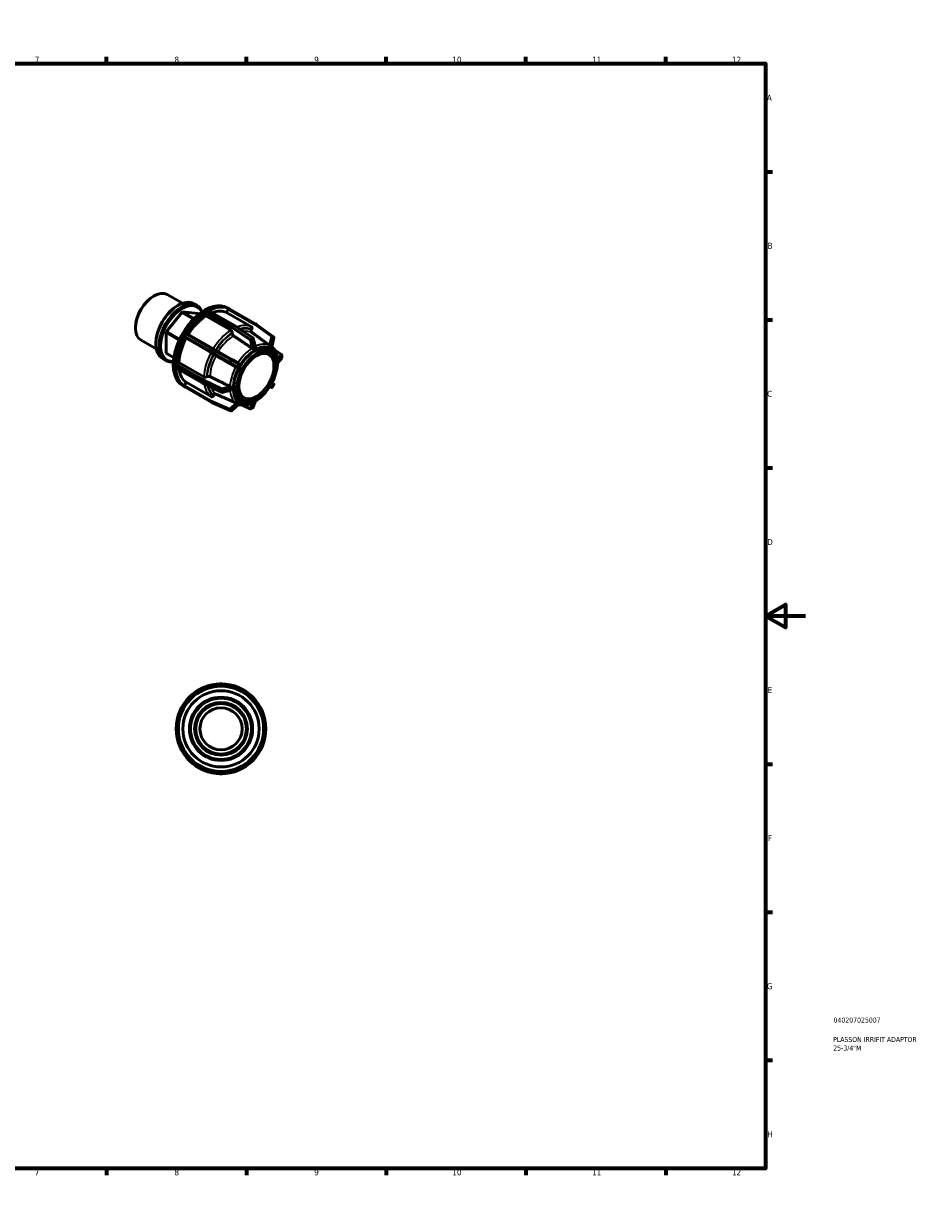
# Model space of a CAD drawing. Header units: millimetres. Extents: x 0 to 898, y 0 to 594.
# Tile 4 of 4: x 449 to 898, y 0 to 594. Entities that reach past the tile are written whole.
import ezdxf

# ---------------------------------------------------------------- set-up
doc = ezdxf.new("R2010")
doc.units = ezdxf.units.MM
for name, color, linetype, lineweight in [('Border (ANSI)', 7, 'Continuous', 70), ('Title (ISO)', 7, 'Continuous', 50), ('Visible (ANSI)', 7, 'Continuous', 50), ('Visible Narrow (ANSI)', 7, 'Continuous', 35)]:
    doc.layers.add(name, color=color, linetype=linetype, lineweight=lineweight)
doc.styles.add('Note Text (ANSI)', font='tahoma.ttf')
doc.styles.add('Note Text (ISO)', font='tahoma.ttf')

# ---------------------------------------------------------------- blocks, each defined once
blk = doc.blocks.new('Borders Default Border')
at = {"layer": 'Border (ANSI)'}
for p, q in [((70.08, 574), (70.08, 577.45)), ((140.17, 574), (140.17, 577.45)), ((210.25, 574), (210.25, 577.45)), ((280.33, 574), (280.33, 577.45)), ((350.42, 574), (350.42, 577.45)), ((490.58, 574), (490.58, 577.45)), ((560.67, 574), (560.67, 577.45)), ((630.75, 574), (630.75, 577.45)), ((700.83, 574), (700.83, 577.45)), ((770.92, 574), (770.92, 577.45)), ((20, 519.75), (16.55, 519.75)), ((821, 519.75), (824.45, 519.75)), ((20, 445.5), (16.55, 445.5)), ((821, 445.5), (824.45, 445.5)), ((20, 371.25), (16.55, 371.25)), ((821, 371.25), (824.45, 371.25)), ((20, 222.75), (16.55, 222.75)), ((821, 222.75), (824.45, 222.75)), ((20, 148.5), (16.55, 148.5)), ((821, 148.5), (824.45, 148.5)), ((20, 74.25), (16.55, 74.25)), ((821, 74.25), (824.45, 74.25)), ((70.08, 20), (70.08, 16.55)), ((140.17, 20), (140.17, 16.55)), ((210.25, 20), (210.25, 16.55)), ((280.33, 20), (280.33, 16.55)), ((350.42, 20), (350.42, 16.55)), ((490.58, 20), (490.58, 16.55)), ((560.67, 20), (560.67, 16.55)), ((630.75, 20), (630.75, 16.55)), ((700.83, 20), (700.83, 16.55)), ((770.92, 20), (770.92, 16.55))]:
    blk.add_line(p, q, dxfattribs=at)
at = {"layer": 'Border (ANSI)', "flags": 128}
for points in [[(420.5, 594), (420.5, 574), (414.73, 584), (426.27, 584), (420.5, 574)], [(20, 20), (20, 574), (821, 574), (821, 20), (20, 20)], [(0, 297), (20, 297), (10, 302.77), (10, 291.23), (20, 297)], [(841, 297), (821, 297), (831, 302.77), (831, 291.23), (821, 297)], [(420.5, 0), (420.5, 20), (414.73, 10), (426.27, 10), (420.5, 20)]]:
    blk.add_lwpolyline(points, dxfattribs=at)
at = {"layer": 'Border (ANSI)', "attachment_point": 7, "style": 'Note Text (ANSI)'}
for s, insert, char_height in [('1', (34.35, 574.4), 3.05), ('2', (104.2, 574.4), 3.05), ('3', (174.26, 574.34), 3.05), ('4', (244.23, 574.4), 3.05), ('5', (314.48, 574.34), 3.05), ('6', (384.49, 574.34), 3.05), ('7', (454.6, 574.4), 3.05), ('8', (524.63, 574.33), 3.05), ('9', (594.7, 574.34), 3.05), ('10', (663.96, 574.34), 3.048), ('11', (734.04, 574.4), 3.048), ('12', (804.13, 574.4), 3.048), ('A', (16.78, 555.35), 3.05), ('A', (821.63, 555.35), 3.05), ('B', (17.15, 481.1), 3.05), ('B', (821.99, 481.1), 3.05), ('C', (16.95, 406.8), 3.05), ('C', (821.8, 406.8), 3.05), ('D', (16.96, 332.6), 3.05), ('D', (821.81, 332.6), 3.05), ('E', (17.21, 258.35), 3.05), ('E', (822.05, 258.35), 3.05), ('F', (17.29, 184.1), 3.05), ('F', (822.14, 184.1), 3.05), ('G', (16.81, 109.79), 3.05), ('G', (821.66, 109.79), 3.05), ('H', (16.97, 35.6), 3.05), ('H', (821.81, 35.6), 3.05), ('1', (34.35, 16.55), 3.05), ('2', (104.2, 16.55), 3.05), ('3', (174.26, 16.49), 3.05), ('4', (244.23, 16.55), 3.05), ('5', (314.48, 16.49), 3.05), ('6', (384.49, 16.49), 3.05), ('7', (454.6, 16.55), 3.05), ('8', (524.63, 16.48), 3.05), ('9', (594.7, 16.49), 3.05), ('10', (663.96, 16.49), 3.048), ('11', (734.04, 16.55), 3.048), ('12', (804.13, 16.55), 3.048)]:
    blk.add_mtext(s, dxfattribs=dict(at, insert=insert, char_height=char_height))
blk = doc.blocks.new('Title Blocks ISO')
at = {"layer": 'Title (ISO)', "color": 232, "true_color": 0xca0064, "style": 'Note Text (ISO)'}
for tag, p in [('PART_NUMBER_001', (34.08, 73.13)), ('DESCRIPTION_001', (33.84, 63.4)), ('DESCRIPTION_002', (33.91, 59.12))]:
    blk.add_attdef(tag, p, '', height=2.5, dxfattribs=at)

msp = doc.modelspace()

# ---------------------------------------------------------------- linework, layer by layer
at = {"layer": 'Visible (ANSI)'}
for p, q in [((514.034, 457.314), (514.406, 457.531)), ((521.04, 458.2), (528.667, 453.807)), ((526.047, 452.55), (526.42, 452.766)), ((534.38, 453.569), (536.036, 452.615)), ((551.177, 451.553), (552.055, 451.047)), ((528.332, 449.259), (520.559, 439.595)), ((528.655, 449.445), (528.332, 449.259)), ((528.332, 449.259), (534.189, 445.885)), ((534.424, 446.123), (528.655, 449.445)), ((536.427, 448.733), (528.655, 449.445)), ((536.427, 448.733), (536.978, 448.416)), ((540.34, 447.443), (540.34, 448.899)), ((552.829, 440.251), (540.34, 447.443)), ((540.694, 449.512), (541.136, 449.766)), ((541.136, 449.766), (541.578, 450.021)), ((541.827, 450.045), (555.007, 442.455)), ((550.683, 449.208), (551.573, 450.75)), ((563.171, 442.016), (550.683, 449.208)), ((565.253, 443.449), (552.073, 451.038)), ((505.094, 441.79), (505.094, 441.36)), ((520.559, 439.595), (520.398, 439.177)), ((527.219, 435.76), (520.559, 439.595)), ((555.038, 442.436), (563.94, 436.409)), ((563.21, 440.452), (563.377, 440.742)), ((565.879, 443.085), (565.254, 443.448)), ((565.922, 443.057), (574.274, 436.977)), ((507.845, 435.286), (515.473, 430.894)), ((515.245, 433.791), (515.245, 433.361)), ((520.398, 439.177), (527.032, 435.357)), ((520.398, 439.177), (520.398, 428.801)), ((529.573, 437.359), (529.886, 437.9)), ((530.464, 436.264), (529.573, 436.781)), ((529.886, 437.9), (530.198, 438.441)), ((542.952, 429.072), (530.464, 436.264)), ((530.698, 438.729), (543.878, 431.14)), ((553.536, 438.752), (553.536, 439.025)), ((564.143, 436.124), (565.272, 431.886)), ((574.466, 436.456), (573.369, 431.869)), ((524.326, 426.539), (520.398, 428.801)), ((520.398, 428.801), (520.559, 428.57)), ((520.559, 428.57), (524.307, 426.412)), ((543.878, 431.14), (553.331, 425.694)), ((544.327, 428.277), (544.16, 428.374)), ((564.913, 430.575), (564.117, 430.117)), ((564.117, 430.117), (564.117, 430.12)), ((564.117, 430.118), (564.117, 430.117)), ((565.708, 431.033), (564.913, 430.575)), ((565.708, 431.036), (565.708, 431.033)), ((571, 430.04), (572.549, 429.149)), ((572.237, 431.667), (572.238, 431.666)), ((572.238, 431.666), (572.238, 431.669)), ((572.8, 431.34), (572.238, 431.666)), ((573.363, 431.014), (572.8, 431.34)), ((573.363, 431.014), (573.362, 431.014)), ((573.363, 431.016), (573.363, 431.014)), ((578.278, 428.088), (574.831, 430.454)), ((518.546, 426.073), (520.203, 425.119)), ((525.226, 422.209), (525.226, 422.72)), ((525.226, 421.698), (525.226, 422.209)), ((525.579, 423.333), (526.839, 424.058)), ((526.839, 424.058), (539.327, 416.867)), ((553.332, 425.693), (556.49, 423.865)), ((557.026, 422.256), (556.463, 421.282)), ((557.588, 423.23), (557.026, 422.256)), ((557.586, 423.231), (557.588, 423.23)), ((576.067, 425.022), (576.068, 425.023)), ((576.067, 424.102), (576.067, 425.022)), ((576.067, 425.022), (576.067, 425.022)), ((576.067, 423.182), (576.067, 424.102)), ((576.068, 423.184), (576.067, 423.182)), ((576.067, 423.182), (576.067, 423.183)), ((578.384, 426.339), (576.346, 423.822)), ((578.495, 426.654), (578.495, 427.676)), ((538.51, 413.879), (525.33, 421.469)), ((540.743, 416.867), (540.979, 417.003)), ((556.463, 421.282), (556.461, 421.283)), ((528.72, 412.557), (529.897, 411.879)), ((529.573, 412.645), (530.464, 414.188)), ((529.886, 411.886), (529.573, 412.067)), ((530.198, 411.704), (529.886, 411.886)), ((543.379, 404.114), (530.199, 411.704)), ((530.464, 414.188), (542.952, 406.996)), ((548.223, 409.184), (538.542, 413.862)), ((552.802, 410.288), (548.57, 409.151)), ((553.756, 412.175), (553.759, 412.175)), ((553.759, 410.336), (553.756, 410.335)), ((553.759, 412.175), (553.758, 412.176)), ((553.759, 412.175), (553.759, 411.256)), ((553.759, 411.256), (553.759, 410.336)), ((572.238, 412.128), (572.237, 412.128)), ((572.238, 412.128), (572.8, 413.102)), ((572.238, 412.127), (572.238, 412.128)), ((572.372, 412.038), (573.105, 411.616)), ((572.8, 413.102), (573.363, 414.076)), ((573.362, 414.076), (573.363, 414.076)), ((573.363, 414.076), (573.363, 414.076)), ((573.501, 413.992), (574.232, 413.564)), ((573.788, 411.8), (574.413, 412.882)), ((552.879, 399.918), (543.426, 404.09)), ((544.16, 407.457), (544.327, 407.746)), ((556.461, 404.343), (556.463, 404.344)), ((556.463, 404.344), (556.463, 404.345)), ((556.463, 404.344), (557.026, 404.018)), ((557.026, 404.018), (557.588, 403.692)), ((557.277, 406.209), (558.826, 405.318)), ((564.117, 404.325), (564.913, 404.783)), ((564.117, 404.323), (564.117, 404.325)), ((564.117, 404.325), (564.117, 404.325)), ((565.293, 404.679), (564.127, 401.645)), ((564.913, 404.783), (565.708, 405.241)), ((565.708, 405.241), (565.708, 405.241)), ((565.708, 405.241), (565.708, 405.239)), ((556.85, 403.259), (553.425, 400.012)), ((557.588, 403.692), (557.586, 403.69)), ((558.698, 402.697), (562.562, 400.863)), ((563.026, 400.882), (563.909, 401.391)), ((547.964, 262.927), (547.339, 262.927)), ((548.589, 262.927), (547.964, 262.927)), ((532.054, 256.337), (531.612, 255.895)), ((532.496, 256.779), (532.054, 256.337)), ((563.874, 256.337), (563.432, 256.779)), ((564.316, 255.895), (563.874, 256.337)), ((525.464, 241.052), (525.464, 240.427)), ((525.464, 240.427), (525.464, 239.802)), ((570.464, 240.427), (570.464, 241.052)), ((570.464, 239.802), (570.464, 240.427)), ((531.612, 224.959), (532.054, 224.517)), ((532.054, 224.517), (532.496, 224.076)), ((563.432, 224.076), (563.874, 224.517)), ((563.874, 224.517), (564.316, 224.959)), ((547.339, 217.927), (547.964, 217.927)), ((547.964, 217.927), (548.589, 217.927))]:
    msp.add_line(p, q, dxfattribs=at)
for radius in [22.5, 21.375, 19.125, 15.865, 15.336, 13.22, 12.692, 10.576]:
    msp.add_circle((547.964, 240.427), radius, dxfattribs=at)
for centre, start, end in [((554.758, 442.022), 55.901415, 60.064008), ((565.003, 443.015), 59.872355, 60.064008), ((565.628, 442.653), 53.943399, 59.872355), ((563.66, 435.995), 14.922076, 55.901415), ((573.98, 436.572), 346.546006, 53.943399), ((577.995, 427.676), 0, 55.538765), ((553.081, 425.26), 59.937399, 60.052822), ((577.995, 426.654), 321.000959, 0), ((538.759, 414.312), 240.064008, 244.209918), ((573.355, 412.05), 240.076672, 329.999959), ((573.98, 413.132), 329.999959, 59.669876), ((543.628, 404.548), 240.064008, 246.183161), ((548.44, 409.634), 244.209918, 285.030976), ((553.081, 400.375), 246.183161, 313.464294), ((562.776, 401.315), 244.60591, 299.935992), ((563.66, 401.824), 299.935992, 338.967906), ((547.339, 262.427), 90, 102.560723), ((548.589, 262.427), 77.439277, 90), ((531.965, 255.542), 135, 147.560723), ((532.849, 256.426), 122.439277, 135), ((563.078, 256.426), 45, 57.560723), ((563.962, 255.542), 32.439277, 45), ((525.964, 241.052), 167.439277, 180), ((525.964, 239.802), 180, 192.560723), ((569.964, 241.052), 0, 12.560723), ((569.964, 239.802), 347.439277, 0), ((531.965, 225.313), 212.439277, 225), ((532.849, 224.429), 225, 237.560723), ((563.078, 224.429), 302.439277, 315), ((563.962, 225.313), 315, 327.560723), ((547.339, 218.427), 257.439277, 270), ((548.589, 218.427), 270, 282.560723)]:
    msp.add_arc(centre, 0.5, start, end, dxfattribs=at)
for centre, major_axis, start_param, end_param in [((514.442, 446.743), (-6.597, -11.457), 3.1415927, 6.2831853), ((514.068, 446.958), (-6.334, -10.998), 3.9289245, 5.4958534), ((526.463, 439.821), (-7.917, -13.748), 3.1415927, 6.2831853), ((526.089, 440.036), (-7.653, -13.29), 3.9289245, 5.4958534), ((528.119, 438.867), (7.917, 13.748), 5.8668521, 9.8411111), ((528.493, 438.652), (-7.653, -13.29), 2.7743758, 6.6504022), ((539.949, 432.055), (11.228, 19.498), 0, 3.1415927), ((541.136, 431.371), (11.228, 19.498), 0.0306826, 0.7508481), ((541.136, 431.371), (-11.228, -19.498), 3.9576734, 4.677839), ((541.136, 431.371), (-10.105, -17.548), 3.9806413, 4.6547007), ((540.694, 449.103), (0.25, 0.433), 1.0026904, 2.3542608), ((540.694, 449.103), (-0.25, -0.433), 3.9250571, 4.1442831), ((541.578, 449.612), (-0.25, -0.433), 3.7058311, 3.9250571), ((541.578, 449.612), (0.25, 0.433), 0, 0.5642385), ((541.136, 431.371), (10.105, 17.548), 0.0536505, 0.6160413), ((551.823, 450.605), (0.25, 0.433), 0.2172923, 1.5688626), ((551.823, 450.605), (0.25, 0.433), 0, 0.2172923), ((541.136, 431.371), (-11.228, -19.498), 4.7430716, 5.4632371), ((541.136, 431.371), (-10.105, -17.548), 4.7660394, 5.4402693), ((529.823, 437.214), (-0.25, -0.433), 4.9296812, 6.2812516), ((529.823, 437.214), (-0.25, -0.433), 4.7104553, 4.9296812), ((530.448, 438.296), (-0.25, -0.433), 4.4912293, 4.7104553), ((530.448, 438.296), (0.25, 0.433), 0, 1.3496367), ((564.913, 417.679), (7.485, 12.999), 5.3101818, 10.3977815), ((564.139, 418.125), (6.862, 11.916), 0, 0.9096971), ((564.139, 418.125), (7.485, 12.999), 5.7704429, 6.2316432), ((525.579, 422.924), (-0.25, -0.433), 5.2766275, 5.4958534), ((525.579, 422.924), (0.25, 0.433), 0.7834645, 2.1350348), ((525.579, 421.902), (-0.25, -0.433), 5.4958534, 5.7150794), ((525.579, 421.902), (-0.25, -0.433), 5.7150794, 6.2831853), ((541.136, 431.371), (-11.228, -19.498), 5.5284698, 6.2486353), ((541.136, 431.371), (-10.105, -17.548), 5.6621658, 6.2256674), ((529.823, 412.5), (-0.25, -0.433), 4.7104553, 6.0620256), ((529.823, 412.5), (-0.25, -0.433), 6.0620256, 6.2812516), ((564.139, 418.125), (-6.862, -11.916), 5.3734882, 6.2831853), ((564.139, 418.125), (-7.485, -12.999), 0.0515421, 0.5127424)]:
    msp.add_ellipse(centre, major_axis=major_axis, ratio=0.5780931, start_param=start_param, end_param=end_param, dxfattribs=at)
for major_axis in [(-6.862, -11.916), (-6.238, -10.832)]:
    msp.add_ellipse((565.687, 417.233), major_axis=major_axis, ratio=0.5780931, dxfattribs=at)
for points, knots in [([(553.536, 439.025), (553.536, 439.127), (553.515, 439.257), (553.448, 439.483), (553.39, 439.617), (553.267, 439.831), (553.18, 439.948), (553.018, 440.119), (552.916, 440.201), (552.829, 440.251)], [-0.1482177, -0.1482177, -0.1482177, -0.1482177, -0.11111154, -0.11111154, -0.07403969, -0.07403969, -0.03700521, -0.03700521, 0, 0, 0, 0]), ([(563.356, 439.216), (563.29, 439.265), (563.228, 439.331), (563.127, 439.486), (563.081, 439.608), (563.045, 439.83), (563.048, 439.971), (563.096, 440.207), (563.148, 440.345), (563.21, 440.452)], [0.30488866, 0.30488866, 0.30488866, 0.30488866, 0.33345719, 0.33345719, 0.37049592, 0.37049592, 0.40757713, 0.40757713, 0.44468953, 0.44468953, 0.44468953, 0.44468953]), ([(563.377, 440.742), (563.439, 440.849), (563.491, 440.987), (563.539, 441.223), (563.542, 441.363), (563.506, 441.586), (563.46, 441.707), (563.346, 441.882), (563.258, 441.966), (563.171, 442.016)], [-0.1482177, -0.1482177, -0.1482177, -0.1482177, -0.11111154, -0.11111154, -0.07403969, -0.07403969, -0.03700521, -0.03700521, 0, 0, 0, 0]), ([(554.181, 437.564), (554.11, 437.613), (554.035, 437.678), (553.892, 437.829), (553.805, 437.946), (553.681, 438.16), (553.623, 438.295), (553.556, 438.52), (553.536, 438.651), (553.536, 438.752)], [0.30488866, 0.30488866, 0.30488866, 0.30488866, 0.33345719, 0.33345719, 0.37049592, 0.37049592, 0.40757713, 0.40757713, 0.44468953, 0.44468953, 0.44468953, 0.44468953]), ([(544.16, 428.374), (544.098, 428.41), (544.005, 428.464), (543.824, 428.569), (543.704, 428.638), (543.493, 428.76), (543.365, 428.834), (543.156, 428.955), (543.039, 429.022), (542.952, 429.072)], [-0.1482177, -0.1482177, -0.1482177, -0.1482177, -0.11111154, -0.11111154, -0.07403969, -0.07403969, -0.03700521, -0.03700521, 0, 0, 0, 0]), ([(545.472, 427.616), (545.396, 427.66), (545.307, 427.711), (545.122, 427.818), (544.994, 427.892), (544.783, 428.013), (544.663, 428.083), (544.482, 428.188), (544.389, 428.242), (544.327, 428.277)], [0.30488866, 0.30488866, 0.30488866, 0.30488866, 0.33345719, 0.33345719, 0.37049592, 0.37049592, 0.40757713, 0.40757713, 0.44468953, 0.44468953, 0.44468953, 0.44468953]), ([(564.311, 430.921), (564.306, 430.917), (564.3, 430.914), (564.277, 430.903), (564.256, 430.899), (564.195, 430.9), (564.157, 430.91), (564.05, 430.947), (563.962, 430.988), (563.788, 431.078), (563.709, 431.121), (563.604, 431.184), (563.574, 431.203), (563.528, 431.233), (563.511, 431.245), (563.495, 431.256)], [-0.20338213, -0.20338213, -0.20338213, -0.20338213, -0.19936272, -0.19936272, -0.18743805, -0.18743805, -0.17076574, -0.17076574, -0.13834659, -0.13834659, -0.11192865, -0.11192865, -0.10071556, -0.10071556, -0.09390567, -0.09390567, -0.09390567, -0.09390567]), ([(565.195, 431.43), (565.04, 431.357), (564.889, 431.278), (564.748, 431.196), (564.606, 431.114), (564.458, 431.022), (564.311, 430.921)], [-0.06015286, -0.06015286, -0.06015286, -0.06015286, 0, 0, 0, 0.06015286, 0.06015286, 0.06015286, 0.06015286]), ([(565.273, 431.886), (565.282, 431.848), (565.289, 431.81), (565.301, 431.695), (565.295, 431.621), (565.274, 431.533), (565.263, 431.504), (565.237, 431.463), (565.225, 431.449), (565.205, 431.435), (565.2, 431.432), (565.195, 431.43)], [-0.092116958, -0.092116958, -0.092116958, -0.092116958, -0.077767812, -0.077767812, -0.048166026, -0.048166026, -0.033163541, -0.033163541, -0.023026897, -0.023026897, -0.019972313, -0.019972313, -0.019972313, -0.019972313]), ([(572.638, 432.152), (572.636, 432.153), (572.634, 432.154), (572.625, 432.159), (572.618, 432.164), (572.598, 432.183), (572.586, 432.198), (572.543, 432.26), (572.507, 432.324), (572.418, 432.473), (572.358, 432.566), (572.241, 432.712), (572.19, 432.767), (572.123, 432.827), (572.108, 432.84), (572.093, 432.852)], [-0.12459909, -0.12459909, -0.12459909, -0.12459909, -0.12276818, -0.12276818, -0.11643542, -0.11643542, -0.1052759, -0.1052759, -0.07605201, -0.07605201, -0.04252014, -0.04252014, -0.01921017, -0.01921017, -0.01220257, -0.01220257, -0.01220257, -0.01220257]), ([(573.263, 431.789), (573.16, 431.866), (573.056, 431.934), (572.956, 431.992), (572.856, 432.05), (572.749, 432.105), (572.638, 432.152)], [-0.06015286, -0.06015286, -0.06015286, -0.06015286, 0, 0, 0, 0.06015286, 0.06015286, 0.06015286, 0.06015286]), ([(573.369, 431.869), (573.365, 431.853), (573.36, 431.84), (573.343, 431.805), (573.327, 431.787), (573.302, 431.777), (573.293, 431.776), (573.278, 431.78), (573.272, 431.783), (573.265, 431.788), (573.264, 431.789), (573.263, 431.789)], [-0.170756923, -0.170756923, -0.170756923, -0.170756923, -0.159869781, -0.159869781, -0.138928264, -0.138928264, -0.129823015, -0.129823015, -0.123899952, -0.123899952, -0.123304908, -0.123304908, -0.123304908, -0.123304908]), ([(576.344, 425.209), (576.317, 425.808), (576.254, 426.388), (576.055, 427.502), (575.92, 428.037), (575.574, 429.051), (575.364, 429.53), (574.87, 430.423), (574.586, 430.837), (574.004, 431.518), (573.719, 431.798), (573.411, 432.048)], [4.76381509, 4.76381509, 4.76381509, 4.76381509, 4.89718235, 4.89718235, 5.03054961, 5.03054961, 5.16391688, 5.16391688, 5.29728414, 5.29728414, 5.4063552, 5.4063552, 5.4063552, 5.4063552]), ([(556.243, 421.987), (556.241, 421.984), (556.239, 421.98), (556.23, 421.965), (556.222, 421.954), (556.196, 421.927), (556.176, 421.913), (556.101, 421.87), (556.028, 421.849), (555.854, 421.823), (555.744, 421.82), (555.558, 421.843), (555.485, 421.861), (555.4, 421.898), (555.382, 421.907), (555.364, 421.917)], [-0.12459909, -0.12459909, -0.12459909, -0.12459909, -0.12276818, -0.12276818, -0.11643542, -0.11643542, -0.1052759, -0.1052759, -0.07605201, -0.07605201, -0.04252014, -0.04252014, -0.01921017, -0.01921017, -0.01220257, -0.01220257, -0.01220257, -0.01220257]), ([(556.868, 423.07), (556.75, 422.891), (556.639, 422.712), (556.539, 422.538), (556.439, 422.364), (556.338, 422.179), (556.243, 421.987)], [-0.06015286, -0.06015286, -0.06015286, -0.06015286, 0, 0, 0, 0.06015286, 0.06015286, 0.06015286, 0.06015286]), ([(556.49, 423.865), (556.528, 423.843), (556.565, 423.815), (556.668, 423.718), (556.727, 423.638), (556.824, 423.47), (556.859, 423.387), (556.893, 423.264), (556.901, 423.213), (556.897, 423.147), (556.893, 423.127), (556.882, 423.096), (556.877, 423.084), (556.869, 423.072), (556.868, 423.071), (556.868, 423.07)], [-0.23494521, -0.23494521, -0.23494521, -0.23494521, -0.21941959, -0.21941959, -0.18918004, -0.18918004, -0.15986978, -0.15986978, -0.13892826, -0.13892826, -0.12982301, -0.12982301, -0.12389995, -0.12389995, -0.12330491, -0.12330491, -0.12330491, -0.12330491]), ([(565.281, 404.671), (566.445, 405.407), (567.586, 406.327), (569.742, 408.46), (570.757, 409.672), (572.583, 412.29), (573.395, 413.696), (574.749, 416.587), (575.292, 418.073), (576.062, 421.01), (576.29, 422.46), (576.346, 423.837)], [3.1901316, 3.1901316, 3.1901316, 3.1901316, 3.4848982, 3.4848982, 3.7796648, 3.7796648, 4.0744314, 4.0744314, 4.369198, 4.369198, 4.6639646, 4.6639646, 4.6639646, 4.6639646]), ([(576.347, 424.958), (576.346, 424.964), (576.346, 424.971), (576.346, 424.997), (576.346, 425.021), (576.346, 425.092), (576.347, 425.137), (576.345, 425.188), (576.345, 425.199), (576.344, 425.209)], [-0.203382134, -0.203382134, -0.203382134, -0.203382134, -0.199362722, -0.199362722, -0.187438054, -0.187438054, -0.170765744, -0.170765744, -0.166632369, -0.166632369, -0.166632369, -0.166632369]), ([(576.346, 423.837), (576.346, 423.845), (576.346, 423.857), (576.346, 423.887), (576.346, 423.902), (576.346, 423.925), (576.346, 423.931), (576.347, 423.936)], [-0.047930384, -0.047930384, -0.047930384, -0.047930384, -0.033163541, -0.033163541, -0.023026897, -0.023026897, -0.019972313, -0.019972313, -0.019972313, -0.019972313]), ([(576.347, 423.936), (576.353, 424.119), (576.356, 424.295), (576.356, 424.459), (576.356, 424.623), (576.353, 424.792), (576.347, 424.958)], [0.87813652, 0.87813652, 0.87813652, 0.87813652, 0.93828938, 0.93828938, 0.93828938, 0.99844225, 0.99844225, 0.99844225, 0.99844225]), ([(539.327, 416.867), (539.414, 416.816), (539.538, 416.769), (539.766, 416.715), (539.911, 416.698), (540.158, 416.698), (540.303, 416.715), (540.532, 416.769), (540.655, 416.817), (540.743, 416.867)], [0, 0, 0, 0, 0.03700521, 0.03700521, 0.07403969, 0.07403969, 0.11111154, 0.11111154, 0.1482177, 0.1482177, 0.1482177, 0.1482177]), ([(540.979, 417.003), (541.066, 417.054), (541.19, 417.101), (541.418, 417.156), (541.564, 417.173), (541.811, 417.173), (541.956, 417.156), (542.158, 417.108), (542.253, 417.076), (542.33, 417.038)], [0.14822194, 0.14822194, 0.14822194, 0.14822194, 0.18533433, 0.18533433, 0.22241555, 0.22241555, 0.25945428, 0.25945428, 0.28802281, 0.28802281, 0.28802281, 0.28802281]), ([(552.462, 412.145), (552.464, 412.144), (552.466, 412.143), (552.489, 412.132), (552.51, 412.122), (552.567, 412.093), (552.603, 412.073), (552.734, 411.999), (552.828, 411.94), (552.983, 411.836), (553.044, 411.79), (553.109, 411.726), (553.13, 411.702), (553.152, 411.66), (553.158, 411.642), (553.16, 411.617), (553.16, 411.611), (553.159, 411.606)], [-0.13529209, -0.13529209, -0.13529209, -0.13529209, -0.13444499, -0.13444499, -0.12616114, -0.12616114, -0.1124809, -0.1124809, -0.07776781, -0.07776781, -0.04816603, -0.04816603, -0.03316354, -0.03316354, -0.0230269, -0.0230269, -0.01997231, -0.01997231, -0.01997231, -0.01997231]), ([(553.159, 410.584), (553.16, 410.578), (553.16, 410.571), (553.158, 410.546), (553.151, 410.526), (553.12, 410.473), (553.092, 410.445), (553.007, 410.374), (552.927, 410.327), (552.825, 410.294), (552.813, 410.291), (552.802, 410.288)], [-0.203382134, -0.203382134, -0.203382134, -0.203382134, -0.199362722, -0.199362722, -0.187438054, -0.187438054, -0.170765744, -0.170765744, -0.138346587, -0.138346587, -0.13429078, -0.13429078, -0.13429078, -0.13429078]), ([(553.159, 411.606), (553.145, 411.427), (553.139, 411.253), (553.139, 411.089), (553.139, 410.925), (553.145, 410.755), (553.159, 410.584)], [0.87813652, 0.87813652, 0.87813652, 0.87813652, 0.93828938, 0.93828938, 0.93828938, 0.99844225, 0.99844225, 0.99844225, 0.99844225]), ([(542.952, 406.996), (543.039, 406.946), (543.156, 406.912), (543.365, 406.901), (543.493, 406.922), (543.704, 407.003), (543.824, 407.076), (544.005, 407.235), (544.098, 407.349), (544.16, 407.457)], [0, 0, 0, 0, 0.03700521, 0.03700521, 0.07403969, 0.07403969, 0.11111154, 0.11111154, 0.1482177, 0.1482177, 0.1482177, 0.1482177]), ([(544.327, 407.746), (544.389, 407.853), (544.482, 407.968), (544.663, 408.127), (544.783, 408.2), (544.994, 408.281), (545.122, 408.302), (545.307, 408.292), (545.396, 408.272), (545.472, 408.239)], [0.14822194, 0.14822194, 0.14822194, 0.14822194, 0.18533433, 0.18533433, 0.22241555, 0.22241555, 0.25945428, 0.25945428, 0.28802281, 0.28802281, 0.28802281, 0.28802281]), ([(556.715, 403.13), (557.083, 402.988), (557.467, 402.88), (558.344, 402.713), (558.844, 402.672), (559.863, 402.687), (560.382, 402.744), (561.432, 402.948), (561.962, 403.097), (563.025, 403.479), (563.559, 403.713), (564.09, 403.987)], [2.44795442, 2.44795442, 2.44795442, 2.44795442, 2.55667205, 2.55667205, 2.6900159, 2.6900159, 2.82335976, 2.82335976, 2.95670362, 2.95670362, 3.09004747, 3.09004747, 3.09004747, 3.09004747]), ([(564.09, 403.987), (564.112, 403.999), (564.133, 404.01), (564.182, 404.038), (564.213, 404.056), (564.261, 404.084), (564.279, 404.095), (564.301, 404.107), (564.306, 404.11), (564.311, 404.112)], [-0.058088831, -0.058088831, -0.058088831, -0.058088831, -0.048166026, -0.048166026, -0.033163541, -0.033163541, -0.023026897, -0.023026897, -0.019972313, -0.019972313, -0.019972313, -0.019972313]), ([(564.311, 404.112), (564.458, 404.189), (564.606, 404.271), (564.748, 404.352), (564.889, 404.434), (565.04, 404.524), (565.195, 404.621)], [0.87813652, 0.87813652, 0.87813652, 0.87813652, 0.93828938, 0.93828938, 0.93828938, 0.99844225, 0.99844225, 0.99844225, 0.99844225]), ([(565.195, 404.621), (565.201, 404.625), (565.206, 404.628), (565.226, 404.64), (565.241, 404.648), (565.266, 404.662), (565.275, 404.667), (565.281, 404.671)], [-0.203382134, -0.203382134, -0.203382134, -0.203382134, -0.199362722, -0.199362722, -0.187438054, -0.187438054, -0.175455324, -0.175455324, -0.175455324, -0.175455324]), ([(555.364, 403.876), (555.403, 403.86), (555.446, 403.847), (555.581, 403.812), (555.68, 403.797), (555.874, 403.782), (555.964, 403.782), (556.087, 403.781), (556.136, 403.78), (556.19, 403.773), (556.206, 403.77), (556.227, 403.762), (556.235, 403.759), (556.241, 403.754), (556.242, 403.754), (556.243, 403.753)], [-0.23505551, -0.23505551, -0.23505551, -0.23505551, -0.21941959, -0.21941959, -0.18918004, -0.18918004, -0.15986978, -0.15986978, -0.13892826, -0.13892826, -0.12982301, -0.12982301, -0.12389995, -0.12389995, -0.12330491, -0.12330491, -0.12330491, -0.12330491]), ([(556.243, 403.753), (556.338, 403.681), (556.439, 403.615), (556.539, 403.557), (556.639, 403.498), (556.75, 403.442), (556.868, 403.39)], [-0.06015286, -0.06015286, -0.06015286, -0.06015286, 0, 0, 0, 0.06015286, 0.06015286, 0.06015286, 0.06015286]), ([(556.868, 403.39), (556.87, 403.389), (556.872, 403.388), (556.88, 403.384), (556.886, 403.379), (556.896, 403.366), (556.899, 403.356), (556.899, 403.32), (556.88, 403.287), (556.85, 403.259)], [-0.124599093, -0.124599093, -0.124599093, -0.124599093, -0.122768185, -0.122768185, -0.116435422, -0.116435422, -0.105275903, -0.105275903, -0.076224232, -0.076224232, -0.076224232, -0.076224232])]:
    msp.add_open_spline(points, degree=3, knots=knots, dxfattribs=at)
for points, weights in [([(563.472, 431.272), (558.981, 434.314), (554.181, 437.564)], [1, 1.00055180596, 1]), ([(572.071, 432.868), (567.859, 435.937), (563.356, 439.216)], [1, 1.00055180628, 1]), ([(555.339, 421.932), (550.569, 424.679), (545.472, 427.616)], [1, 1.00055180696, 1]), ([(542.33, 417.038), (547.551, 414.516), (552.436, 412.157)], [1, 1.00055180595, 1]), ([(545.472, 408.239), (550.569, 405.99), (555.339, 403.886)], [1, 1.00055180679, 1])]:
    msp.add_rational_spline(points, weights, degree=2, dxfattribs=at)
for points in [[(563.495, 431.256), (563.488, 431.262), (563.48, 431.267), (563.472, 431.272)], [(564.117, 430.12), (564.389, 430.272), (564.662, 430.431), (564.913, 430.575)], [(564.117, 430.118), (564.117, 430.118), (564.117, 430.119), (564.117, 430.12)], [(564.913, 430.575), (565.164, 430.72), (565.438, 430.876), (565.708, 431.036)], [(572.093, 432.852), (572.086, 432.857), (572.079, 432.863), (572.071, 432.868)], [(572.237, 431.667), (572.237, 431.667), (572.238, 431.668), (572.238, 431.669)], [(572.238, 431.669), (572.429, 431.554), (572.623, 431.443), (572.8, 431.34)], [(572.8, 431.34), (572.978, 431.237), (573.171, 431.124), (573.363, 431.016)], [(555.364, 421.917), (555.355, 421.922), (555.347, 421.927), (555.339, 421.932)], [(556.461, 421.283), (556.656, 421.613), (556.848, 421.949), (557.026, 422.256)], [(557.026, 422.256), (557.203, 422.564), (557.398, 422.898), (557.586, 423.231)], [(576.068, 425.023), (576.067, 424.708), (576.067, 424.393), (576.067, 424.102)], [(576.067, 425.022), (576.067, 425.023), (576.068, 425.023), (576.068, 425.023)], [(576.067, 424.102), (576.067, 424.397), (576.067, 424.706), (576.067, 425.022)], [(576.067, 424.102), (576.067, 423.812), (576.067, 423.495), (576.068, 423.184)], [(576.067, 423.183), (576.067, 423.498), (576.067, 423.807), (576.067, 424.102)], [(552.436, 412.157), (552.444, 412.153), (552.453, 412.149), (552.462, 412.145)], [(553.756, 412.175), (553.757, 412.175), (553.758, 412.175), (553.758, 412.176)], [(553.759, 411.256), (553.759, 411.546), (553.76, 411.863), (553.756, 412.175)], [(553.756, 410.335), (553.76, 410.649), (553.759, 410.965), (553.759, 411.256)], [(572.237, 412.128), (572.43, 412.459), (572.618, 412.786), (572.8, 413.102)], [(572.8, 413.102), (572.623, 412.794), (572.429, 412.459), (572.238, 412.127)], [(572.8, 413.102), (572.982, 413.417), (573.171, 413.744), (573.362, 414.076)], [(573.363, 414.076), (573.171, 413.745), (572.978, 413.409), (572.8, 413.102)], [(556.461, 404.343), (556.462, 404.343), (556.462, 404.344), (556.463, 404.345)], [(557.026, 404.018), (556.848, 404.121), (556.656, 404.234), (556.461, 404.343)], [(557.586, 403.69), (557.398, 403.803), (557.203, 403.915), (557.026, 404.018)], [(564.913, 404.783), (564.662, 404.638), (564.389, 404.481), (564.117, 404.323)], [(564.117, 404.325), (564.391, 404.482), (564.658, 404.636), (564.913, 404.783)], [(564.117, 404.323), (564.117, 404.324), (564.117, 404.324), (564.117, 404.325)], [(564.913, 404.783), (565.168, 404.93), (565.436, 405.083), (565.708, 405.241)], [(565.708, 405.239), (565.438, 405.086), (565.164, 404.927), (564.913, 404.783)], [(555.339, 403.886), (555.347, 403.882), (555.355, 403.879), (555.364, 403.876)]]:
    msp.add_open_spline(points, degree=3, dxfattribs=at)
at = {"layer": 'Visible Narrow (ANSI)'}
for p, q in [((540.34, 448.899), (553.52, 441.309)), ((553.874, 441.922), (540.694, 449.512)), ((541.578, 450.021), (554.758, 442.431)), ((551.573, 450.75), (564.753, 443.16)), ((553.52, 441.309), (562.422, 435.283)), ((554.758, 442.431), (553.874, 441.922)), ((553.905, 441.903), (554.788, 442.412)), ((562.807, 435.876), (553.905, 441.903)), ((554.788, 442.412), (563.691, 436.385)), ((564.753, 443.16), (573.105, 437.08)), ((565.283, 443.429), (565.908, 443.066)), ((573.635, 437.349), (565.283, 443.429)), ((565.908, 443.066), (574.26, 436.986)), ((542.753, 429.769), (529.573, 437.359)), ((529.573, 436.781), (542.753, 429.191)), ((530.198, 438.441), (543.378, 430.851)), ((562.422, 435.283), (563.495, 431.256)), ((563.691, 436.385), (562.807, 435.876)), ((563.108, 435.435), (563.992, 435.944)), ((564.311, 430.921), (563.108, 435.435)), ((563.992, 435.944), (565.195, 431.43)), ((573.105, 437.08), (572.093, 432.852)), ((572.638, 432.152), (573.772, 436.892)), ((574.397, 436.529), (573.263, 431.789)), ((574.26, 436.986), (573.635, 437.349)), ((573.772, 436.892), (574.397, 436.529)), ((543.378, 430.851), (542.753, 429.769)), ((542.753, 429.191), (552.206, 423.745)), ((542.785, 429.751), (543.41, 430.833)), ((552.238, 424.305), (542.785, 429.751)), ((543.41, 430.833), (552.863, 425.387)), ((575.041, 430.113), (577.995, 428.085)), ((577.995, 428.085), (576.289, 425.977)), ((525.226, 422.72), (538.406, 415.131)), ((538.759, 415.743), (525.579, 423.333)), ((552.206, 423.745), (555.364, 421.917)), ((552.863, 425.387), (552.238, 424.305)), ((552.703, 424.036), (553.328, 425.119)), ((556.243, 421.987), (552.703, 424.036)), ((553.328, 425.119), (556.868, 423.07)), ((576.347, 424.958), (578.449, 427.554)), ((578.449, 426.532), (576.347, 423.936)), ((578.449, 427.554), (578.449, 426.532)), ((538.406, 414.109), (525.226, 421.698)), ((542.753, 405.055), (529.573, 412.645)), ((529.573, 412.067), (542.753, 404.477)), ((543.378, 404.115), (530.198, 411.704)), ((538.406, 415.131), (538.406, 414.109)), ((538.438, 414.092), (538.438, 415.114)), ((538.438, 415.114), (548.119, 410.436)), ((548.119, 409.414), (538.438, 414.092)), ((548.44, 411.065), (538.759, 415.743)), ((548.119, 410.436), (548.119, 409.414)), ((552.462, 412.145), (548.44, 411.065)), ((548.652, 410.395), (553.159, 411.606)), ((553.159, 410.584), (548.652, 409.373)), ((548.652, 409.373), (548.652, 410.395)), ((573.105, 411.617), (572.372, 412.038)), ((572.376, 412.043), (573.105, 411.617)), ((573.772, 411.809), (572.641, 412.471)), ((573.266, 413.554), (574.397, 412.891)), ((574.397, 412.891), (573.772, 411.809)), ((552.206, 400.883), (542.753, 405.055)), ((542.753, 404.477), (543.378, 404.115)), ((543.41, 404.099), (542.785, 404.461)), ((542.785, 404.461), (552.238, 400.289)), ((552.863, 399.926), (543.41, 404.099)), ((563.108, 400.984), (564.311, 404.112)), ((565.195, 404.621), (563.992, 401.493)), ((555.364, 403.876), (552.206, 400.883)), ((552.238, 400.289), (552.863, 399.926)), ((552.703, 400.398), (556.243, 403.753)), ((553.328, 400.036), (552.703, 400.398)), ((556.868, 403.39), (553.328, 400.036)), ((562.422, 401.111), (559.119, 402.68)), ((563.4, 403.655), (562.422, 401.111)), ((563.992, 401.493), (563.108, 400.984))]:
    msp.add_line(p, q, dxfattribs=at)
for centre, major_axis, ratio, start_param, end_param in [((553.624, 424.18), (-10.105, -17.548), 0.5780931, 3.9806413, 4.6547029), ((553.874, 441.513), (-0.25, -0.433), 0.5780931, 3.9250571, 5.4958534), ((553.874, 441.513), (0.28, 0.414), 0.5257036, 0.8236123, 2.3944086), ((553.874, 441.513), (-0.25, 0.433), 0.5780931, 5.4124544, 5.4997209), ((554.758, 442.022), (0.25, 0.433), 0.5780931, 0, 0.7834645), ((554.758, 442.022), (0.25, -0.433), 0.5780931, 2.2708617, 2.3581282), ((554.758, 442.022), (0.28, 0.414), 0.5257036, 0, 0.8236123), ((553.624, 424.18), (10.105, 17.548), 0.5780931, 0.0536505, 0.6227014), ((554.331, 423.773), (9.606, 16.682), 0.5780931, 0.0565412, 0.5587656), ((554.331, 423.773), (9.44, 16.393), 0.5780931, 0.0575738, 0.5325219), ((554.977, 423.401), (8.943, 15.529), 0.5780931, 0.0608861, 0.4463876), ((565.003, 443.015), (0.25, 0.433), 0.5780931, 0, 1.5688626), ((565.003, 443.015), (0.294, 0.404), 0.5760308, 0.05975, 1.6305464), ((565.003, 443.015), (0.251, 0.432), 0.8159693, 6.1986482, 6.2831853), ((565.628, 442.653), (0.251, 0.432), 0.8159693, 6.1986482, 6.2831853), ((565.628, 442.653), (0.294, 0.404), 0.5760308, 0, 0.05975), ((554.331, 423.773), (9.606, 16.682), 0.5780931, 0.8419393, 1.5101242), ((554.331, 423.773), (-9.44, -16.393), 0.5780931, 3.9845646, 4.6506473), ((554.977, 423.401), (8.943, 15.529), 0.5780931, 0.8462843, 1.505632), ((562.776, 435.486), (-0.28, -0.414), 0.5257036, 3.9652049, 5.5360013), ((562.776, 435.486), (0.483, 0.129), 0.3434135, 3.8046469, 5.3754432), ((562.776, 435.486), (-0.25, 0.433), 0.5780931, 4.2779904, 5.4124544), ((563.66, 435.995), (0.28, 0.414), 0.5257036, 0, 0.8236123), ((563.66, 435.995), (0.25, -0.433), 0.5780931, 1.1363977, 2.2708617), ((563.66, 435.995), (0.483, 0.129), 0.3434135, 5.3754432, 6.2831853), ((564.267, 418.051), (8.369, 14.533), 0.5780931, 0.0651984, 0.7067103), ((573.355, 436.935), (0.294, 0.404), 0.5760308, 0.05975, 1.6305464), ((573.355, 436.935), (0.486, -0.116), 0.1992022, 0.5869079, 2.1577042), ((573.355, 436.935), (0.251, 0.432), 0.8159693, 5.0641842, 6.1986482), ((573.98, 436.572), (0.294, 0.404), 0.5760308, 0, 0.05975), ((573.98, 436.572), (0.251, 0.432), 0.8159693, 5.0641842, 6.1986482), ((573.98, 436.572), (0.486, -0.116), 0.1992022, 0, 0.5869079), ((553.624, 424.18), (-10.105, -17.548), 0.5780931, 4.7660394, 5.4402693), ((554.331, 423.773), (9.606, 16.682), 0.5780931, 1.6273375, 2.2957859), ((554.331, 423.773), (-9.44, -16.393), 0.5780931, 4.7699628, 5.4363459), ((543.003, 429.624), (-0.25, -0.433), 0.5780931, 4.7104553, 6.2812516), ((543.003, 429.624), (-0.25, -0.433), 0.5047769, 4.7105612, 6.2813575), ((543.003, 429.624), (-0.433, 0.25), 0.0015778, 5.2415132, 5.3287797), ((543.628, 430.706), (0.25, 0.433), 0.5780931, 0, 1.5688626), ((543.628, 430.706), (0.433, -0.25), 0.0015778, 2.0999206, 2.187187), ((543.628, 430.706), (0.25, 0.433), 0.5047769, 0, 1.5689685), ((564.267, 418.051), (-8.369, -14.533), 0.5780931, 3.9921892, 4.6433197), ((564.913, 417.679), (7.872, 13.67), 0.5780931, 0.7834645, 1.5688626), ((564.913, 417.679), (7.872, 13.67), 0.5780931, 6.2812516, 7.0666498), ((564.913, 417.679), (7.872, 13.67), 0.5780931, 5.4958534, 6.2812516), ((577.995, 427.676), (0.283, 0.412), 0.6262774, 0, 0.8310844), ((577.995, 427.676), (0.389, -0.315), 0.7409493, 0.540411, 2.1112073), ((554.977, 423.401), (8.943, 15.529), 0.5780931, 1.6316825, 2.2914409), ((552.456, 424.178), (-0.25, -0.433), 0.5047769, 4.7105612, 6.2813575), ((552.456, 424.178), (-0.25, -0.433), 0.5690408, 0.0019188, 1.5727151), ((552.456, 424.178), (-0.433, 0.25), 0.0015778, 4.1070492, 5.2415132), ((564.267, 418.051), (-8.369, -14.533), 0.5780931, 4.7775874, 5.4287213), ((553.081, 425.26), (0.25, 0.433), 0.5047769, 0, 1.5689685), ((553.081, 425.26), (0.433, -0.25), 0.0015778, 0.9654566, 2.0999206), ((553.081, 425.26), (0.25, 0.433), 0.5690408, 4.7143078, 6.2831853), ((564.913, 417.679), (7.872, 13.67), 0.5780931, 1.5688626, 2.3542608), ((564.913, 417.679), (-7.872, -13.67), 0.5780931, 1.5688626, 2.3542608), ((577.995, 426.654), (0.389, -0.315), 0.7409493, 0, 0.540411), ((577.995, 427.676), (0.5, 0), 0.5758617, 5.846853, 6.2831853), ((577.995, 426.654), (0.5, 0), 0.5758617, 5.846853, 6.2831853), ((538.759, 415.334), (-0.25, -0.433), 0.5780931, 3.9250571, 5.4958534), ((538.759, 415.334), (0.5, 0), 0.5758617, 3.9269908, 4.0142573), ((538.759, 414.312), (-0.5, 0), 0.5758617, 0.7853982, 0.8726646), ((538.759, 414.312), (-0.25, -0.433), 0.5780931, 5.4958534, 6.2831853), ((538.759, 415.334), (0.218, 0.45), 0.5255092, 0.7434844, 2.3142807), ((538.759, 414.312), (-0.218, -0.45), 0.5255092, 5.4558734, 6.2831853), ((553.624, 424.18), (-10.105, -17.548), 0.5780931, 5.6556398, 6.2256674), ((554.331, 423.773), (-9.606, -16.682), 0.5780931, 5.718911, 6.2227767), ((554.331, 423.773), (-9.44, -16.393), 0.5780931, 5.7448447, 6.2217441), ((554.977, 423.401), (-8.943, -15.529), 0.5780931, 5.8297617, 6.2184317), ((548.44, 410.656), (-0.218, -0.45), 0.5255092, 3.885077, 5.4558734), ((548.44, 410.656), (0.5, 0), 0.5758617, 4.0142573, 5.1487213), ((548.44, 410.656), (-0.13, 0.483), 0.3455103, 4.0517094, 5.6225057), ((564.267, 418.051), (-8.369, -14.533), 0.5780931, 5.5725281, 6.2141195), ((564.913, 417.679), (-7.872, -13.67), 0.5780931, 5.4958534, 6.2812516), ((564.913, 417.679), (-7.872, -13.67), 0.5780931, 0.7834645, 1.5688626), ((573.355, 412.05), (-0.252, -0.432), 0.9644798, 0.0059732, 1.5767695), ((573.355, 412.05), (-0.249, -0.433), 0.6470097, 6.2811159, 6.2831853), ((573.355, 412.05), (0.433, -0.25), 0.0015778, 0, 0.2673248), ((573.98, 413.132), (0.252, 0.432), 0.9644798, 4.7183622, 6.2831853), ((573.98, 413.132), (0.433, -0.25), 0.0015778, 0, 0.2673248), ((543.003, 404.91), (-0.25, -0.433), 0.5780931, 4.7104553, 6.2812516), ((543.003, 404.91), (-0.202, -0.457), 0.5757558, 4.6488009, 6.2195972), ((543.003, 404.91), (-0.251, -0.432), 0.8159693, 0.0027294, 0.0899959), ((543.628, 404.548), (-0.251, -0.432), 0.8159693, 0.0027294, 0.0899959), ((543.628, 404.548), (-0.25, -0.433), 0.5780931, 6.2812516, 6.2831853), ((543.628, 404.548), (-0.202, -0.457), 0.5757558, 6.2195972, 6.2831853), ((548.44, 409.634), (-0.5, 0), 0.5758617, 0.8726646, 2.0071286), ((548.44, 409.634), (-0.218, -0.45), 0.5255092, 5.4558734, 6.2831853), ((548.44, 409.634), (0.13, -0.483), 0.3455103, 0, 0.9101167), ((564.913, 417.679), (-7.872, -13.67), 0.5780931, 6.2812516, 7.0666498), ((552.456, 400.738), (-0.202, -0.457), 0.5757558, 4.6488009, 6.2195972), ((552.456, 400.738), (-0.344, 0.363), 0.1962368, 0.9829719, 2.5537683), ((552.456, 400.738), (-0.251, -0.432), 0.8159693, 0.0899959, 1.2244599), ((553.081, 400.375), (-0.251, -0.432), 0.8159693, 0.0899959, 1.2244599), ((553.081, 400.375), (-0.202, -0.457), 0.5757558, 6.2195972, 6.2831853), ((553.081, 400.375), (0.344, -0.363), 0.1962368, 5.6953609, 6.2831853), ((562.776, 401.315), (-0.214, -0.452), 0.626083, 5.4480661, 6.2831853), ((562.776, 401.315), (-0.467, 0.179), 0.7388525, 1.0311178, 2.6019142), ((562.776, 401.315), (0.25, -0.433), 0.5780931, 0, 0.438266), ((563.66, 401.824), (0.25, -0.433), 0.5780931, 0, 0.438266), ((563.66, 401.824), (0.467, -0.179), 0.7388525, 5.7435068, 6.2831853)]:
    msp.add_ellipse(centre, major_axis=major_axis, ratio=ratio, start_param=start_param, end_param=end_param, dxfattribs=at)

# ---------------------------------------------------------------- block references
msp.add_blockref('Borders Default Border', (0, 0))
msp.add_blockref('Title Blocks ISO', (821, 20)).add_auto_attribs({'PART_NUMBER_001': '040207025007', 'DESCRIPTION_001': 'PLASSON IRRIFIT ADAPTOR', 'DESCRIPTION_002': '25-3/4"M'})

doc.saveas('drawing.dxf')
